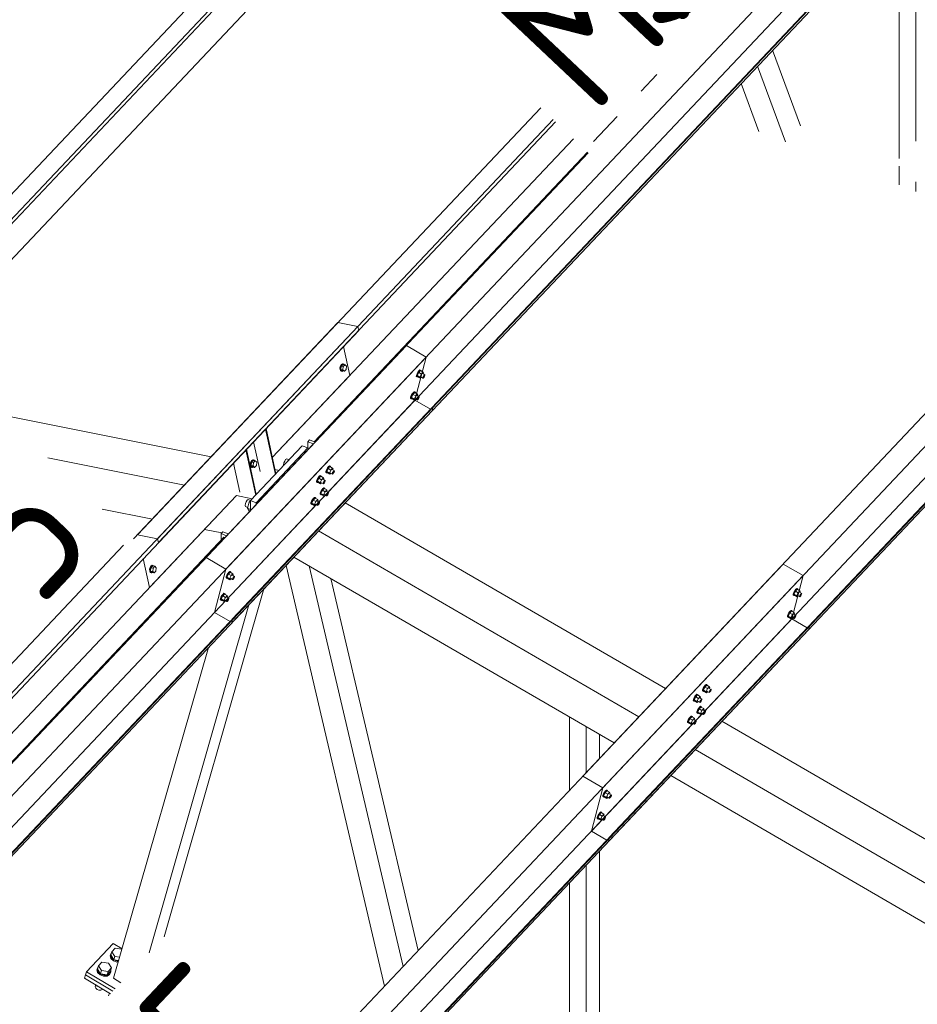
# Model space of a CAD drawing. Header units: millimetres. Extents: x -681 to 506, y -45 to 794.
# Tile 103 of 256: x -369 to -338, y 451 to 485. Entities that reach past the tile are written whole.
import ezdxf

# ---------------------------------------------------------------- set-up
doc = ezdxf.new("R2010")
doc.units = ezdxf.units.MM
doc.header["$LTSCALE"] = 0.6
doc.linetypes.add('XKITLINE00', pattern=[0])
doc.linetypes.add('XKITLINE02', pattern=[4, 2, -2])
for name, color, linetype, lineweight in [('Bolt', 7, 'Continuous', 0), ('Part', 2, 'Continuous', 0), ('PartMark', 3, 'Continuous', 0)]:
    doc.layers.add(name, color=color, linetype=linetype, lineweight=lineweight)
doc.styles.add('ISOCPEUR', font='ISOCPEUR.TTF')

msp = doc.modelspace()

# ---------------------------------------------------------------- linework, layer by layer
at = {"layer": 'Bolt', "color": 3, "linetype": 'XKITLINE00', "lineweight": 0}
for p, q in [((-358.083, 473.43), (-358.114, 473.379)), ((-358.091, 473.374), (-358.059, 473.426)), ((-358.045, 473.452), (-358.083, 473.43)), ((-358.024, 473.43), (-358.083, 473.367)), ((-358.059, 473.426), (-358.022, 473.448)), ((-358.045, 473.452), (-358.022, 473.448)), ((-358.024, 473.43), (-357.954, 473.416)), ((-358.022, 473.448), (-357.988, 473.434)), ((-358.014, 473.353), (-357.954, 473.416)), ((-357.988, 473.434), (-357.982, 473.422)), ((-357.954, 473.416), (-357.906, 473.366)), ((-358.114, 473.379), (-358.131, 473.312)), ((-358.131, 473.312), (-358.128, 473.248)), ((-358.128, 473.248), (-358.107, 473.203)), ((-358.107, 473.308), (-358.091, 473.374)), ((-358.105, 473.243), (-358.107, 473.308)), ((-358.107, 473.203), (-358.073, 473.19)), ((-358.084, 473.198), (-358.105, 473.243)), ((-358.083, 473.367), (-358.096, 473.253)), ((-358.096, 473.253), (-358.048, 473.203)), ((-358.096, 473.253), (-358.026, 473.239)), ((-358.05, 473.185), (-358.084, 473.198)), ((-358.083, 473.367), (-358.014, 473.353)), ((-358.073, 473.19), (-358.05, 473.185)), ((-358.027, 473.199), (-358.05, 473.185)), ((-358.048, 473.203), (-357.978, 473.189)), ((-358.026, 473.239), (-358.014, 473.353)), ((-357.978, 473.189), (-358.026, 473.239)), ((-357.918, 473.252), (-357.978, 473.189)), ((-357.906, 473.366), (-357.918, 473.252)), ((-355.494, 473.013), (-355.491, 473.049)), ((-355.47, 473.104), (-355.491, 473.049)), ((-355.436, 473.164), (-355.47, 473.104)), ((-355.468, 473.035), (-355.447, 473.09)), ((-355.412, 473.147), (-355.462, 473.041)), ((-355.447, 473.09), (-355.413, 473.15)), ((-355.398, 473.212), (-355.436, 473.164)), ((-355.413, 473.15), (-355.375, 473.199)), ((-355.349, 473.214), (-355.412, 473.147)), ((-355.319, 473.093), (-355.412, 473.147)), ((-355.367, 473.237), (-355.398, 473.212)), ((-355.375, 473.199), (-355.344, 473.223)), ((-355.369, 472.987), (-355.319, 473.093)), ((-355.35, 473.231), (-355.367, 473.237)), ((-355.35, 473.231), (-355.327, 473.217)), ((-355.349, 473.214), (-355.256, 473.16)), ((-355.344, 473.223), (-355.327, 473.217)), ((-355.327, 473.217), (-355.328, 473.202)), ((-355.256, 473.16), (-355.319, 473.093)), ((-355.27, 473.109), (-355.196, 473.066)), ((-355.243, 473.121), (-355.256, 473.16)), ((-355.253, 473.099), (-355.243, 473.121)), ((-355.239, 473.032), (-355.22, 473.057)), ((-355.22, 473.057), (-355.204, 473.069)), ((-355.197, 473.048), (-355.208, 473.02)), ((-355.204, 473.069), (-355.196, 473.066)), ((-355.196, 473.066), (-355.197, 473.048)), ((-355.494, 473.013), (-355.471, 473)), ((-355.471, 473), (-355.468, 473.035)), ((-355.454, 472.993), (-355.471, 473)), ((-355.369, 472.987), (-355.462, 473.041)), ((-355.462, 473.041), (-355.449, 473.003)), ((-355.445, 473), (-355.454, 472.993)), ((-355.449, 473.003), (-355.356, 472.949)), ((-355.369, 472.987), (-355.356, 472.949)), ((-355.356, 472.949), (-355.32, 472.987)), ((-355.342, 473), (-355.268, 472.957)), ((-355.268, 472.957), (-355.266, 472.975)), ((-355.259, 472.954), (-355.268, 472.957)), ((-355.266, 472.975), (-355.256, 473.002)), ((-355.243, 472.966), (-355.259, 472.954)), ((-355.256, 473.002), (-355.239, 473.032)), ((-355.225, 472.99), (-355.243, 472.966)), ((-355.208, 473.02), (-355.225, 472.99)), ((-355.634, 472.408), (-355.668, 472.348)), ((-355.609, 472.391), (-355.66, 472.286)), ((-355.644, 472.335), (-355.61, 472.395)), ((-355.596, 472.457), (-355.634, 472.408)), ((-355.61, 472.395), (-355.573, 472.443)), ((-355.546, 472.458), (-355.609, 472.391)), ((-355.516, 472.337), (-355.609, 472.391)), ((-355.565, 472.481), (-355.596, 472.457)), ((-355.573, 472.443), (-355.541, 472.468)), ((-355.548, 472.475), (-355.565, 472.481)), ((-355.548, 472.475), (-355.525, 472.462)), ((-355.546, 472.458), (-355.453, 472.404)), ((-355.541, 472.468), (-355.525, 472.462)), ((-355.525, 472.462), (-355.526, 472.446)), ((-355.453, 472.404), (-355.516, 472.337)), ((-355.44, 472.366), (-355.453, 472.404)), ((-355.691, 472.257), (-355.689, 472.293)), ((-355.691, 472.257), (-355.668, 472.244)), ((-355.668, 472.348), (-355.689, 472.293)), ((-355.668, 472.244), (-355.666, 472.279)), ((-355.651, 472.238), (-355.668, 472.244)), ((-355.666, 472.279), (-355.644, 472.335)), ((-355.567, 472.232), (-355.66, 472.286)), ((-355.66, 472.286), (-355.647, 472.247)), ((-355.642, 472.245), (-355.651, 472.238)), ((-355.647, 472.247), (-355.554, 472.194)), ((-355.567, 472.232), (-355.516, 472.337)), ((-355.567, 472.232), (-355.554, 472.194)), ((-355.554, 472.194), (-355.518, 472.232)), ((-355.539, 472.244), (-355.465, 472.201)), ((-355.468, 472.353), (-355.393, 472.31)), ((-355.465, 472.201), (-355.464, 472.219)), ((-355.457, 472.198), (-355.465, 472.201)), ((-355.464, 472.219), (-355.453, 472.247)), ((-355.441, 472.21), (-355.457, 472.198)), ((-355.453, 472.247), (-355.436, 472.277)), ((-355.451, 472.344), (-355.44, 472.366)), ((-355.422, 472.235), (-355.441, 472.21)), ((-355.436, 472.277), (-355.417, 472.301)), ((-355.405, 472.265), (-355.422, 472.235)), ((-355.417, 472.301), (-355.402, 472.313)), ((-355.395, 472.292), (-355.405, 472.265)), ((-355.402, 472.313), (-355.393, 472.31)), ((-355.393, 472.31), (-355.395, 472.292)), ((-361.213, 470.061), (-361.23, 469.994)), ((-361.23, 469.994), (-361.227, 469.93)), ((-361.182, 470.112), (-361.213, 470.061)), ((-361.207, 469.99), (-361.19, 470.056)), ((-361.204, 469.925), (-361.207, 469.99)), ((-361.183, 470.049), (-361.195, 469.935)), ((-361.19, 470.056), (-361.159, 470.108)), ((-361.123, 470.112), (-361.183, 470.049)), ((-361.183, 470.049), (-361.113, 470.035)), ((-361.144, 470.134), (-361.182, 470.112)), ((-361.159, 470.108), (-361.121, 470.13)), ((-361.144, 470.134), (-361.121, 470.13)), ((-361.125, 469.921), (-361.113, 470.035)), ((-361.123, 470.112), (-361.053, 470.098)), ((-361.121, 470.13), (-361.087, 470.116)), ((-361.113, 470.035), (-361.053, 470.098)), ((-361.087, 470.116), (-361.081, 470.104)), ((-361.053, 470.098), (-361.005, 470.048)), ((-361.005, 470.048), (-361.017, 469.934)), ((-360.064, 470.024), (-360.074, 469.963)), ((-360.039, 470.088), (-360.064, 470.024)), ((-360.005, 470.138), (-360.039, 470.088)), ((-359.97, 470.161), (-360.005, 470.138)), ((-359.97, 470.161), (-359.891, 470.13)), ((-359.942, 470.075), (-359.941, 470.078)), ((-359.941, 470.078), (-359.821, 470.205)), ((-359.941, 470.078), (-359.94, 470.077)), ((-359.821, 470.205), (-359.82, 470.204)), ((-361.227, 469.93), (-361.206, 469.885)), ((-361.206, 469.885), (-361.172, 469.872)), ((-361.183, 469.88), (-361.204, 469.925)), ((-361.195, 469.935), (-361.147, 469.885)), ((-361.195, 469.935), (-361.125, 469.921)), ((-361.149, 469.867), (-361.183, 469.88)), ((-361.172, 469.872), (-361.149, 469.867)), ((-361.126, 469.881), (-361.149, 469.867)), ((-361.147, 469.885), (-361.077, 469.871)), ((-361.077, 469.871), (-361.125, 469.921)), ((-361.017, 469.934), (-361.077, 469.871)), ((-360.074, 469.963), (-360.069, 469.94)), ((-358.621, 469.701), (-358.618, 469.736)), ((-358.621, 469.701), (-358.598, 469.687)), ((-358.597, 469.791), (-358.618, 469.736)), ((-358.598, 469.687), (-358.595, 469.723)), ((-358.581, 469.681), (-358.598, 469.687)), ((-358.563, 469.851), (-358.597, 469.791)), ((-358.595, 469.723), (-358.574, 469.778)), ((-358.539, 469.834), (-358.589, 469.729)), ((-358.496, 469.675), (-358.589, 469.729)), ((-358.589, 469.729), (-358.576, 469.691)), ((-358.572, 469.688), (-358.581, 469.681)), ((-358.576, 469.691), (-358.483, 469.637)), ((-358.574, 469.778), (-358.54, 469.838)), ((-358.525, 469.9), (-358.563, 469.851)), ((-358.54, 469.838), (-358.502, 469.887)), ((-358.476, 469.901), (-358.539, 469.834)), ((-358.446, 469.78), (-358.539, 469.834)), ((-358.494, 469.924), (-358.525, 469.9)), ((-358.502, 469.887), (-358.471, 469.911)), ((-358.496, 469.675), (-358.446, 469.78)), ((-358.496, 469.675), (-358.483, 469.637)), ((-358.477, 469.918), (-358.494, 469.924)), ((-358.483, 469.637), (-358.447, 469.675)), ((-358.477, 469.918), (-358.454, 469.905)), ((-358.476, 469.901), (-358.383, 469.847)), ((-358.471, 469.911), (-358.454, 469.905)), ((-358.469, 469.688), (-358.395, 469.644)), ((-358.454, 469.905), (-358.455, 469.889)), ((-358.383, 469.847), (-358.446, 469.78)), ((-358.397, 469.796), (-358.323, 469.753)), ((-358.395, 469.644), (-358.393, 469.662)), ((-358.393, 469.662), (-358.383, 469.69)), ((-358.371, 469.653), (-358.386, 469.641)), ((-358.37, 469.809), (-358.383, 469.847)), ((-358.383, 469.69), (-358.366, 469.72)), ((-358.38, 469.787), (-358.37, 469.809)), ((-358.352, 469.678), (-358.371, 469.653)), ((-358.366, 469.72), (-358.347, 469.744)), ((-358.335, 469.708), (-358.352, 469.678)), ((-358.347, 469.744), (-358.331, 469.756)), ((-358.324, 469.735), (-358.335, 469.708)), ((-358.331, 469.756), (-358.323, 469.753)), ((-358.323, 469.753), (-358.324, 469.735)), ((-358.938, 469.365), (-358.935, 469.4)), ((-358.938, 469.365), (-358.915, 469.351)), ((-358.914, 469.455), (-358.935, 469.4)), ((-358.915, 469.351), (-358.912, 469.387)), ((-358.898, 469.345), (-358.915, 469.351)), ((-358.88, 469.515), (-358.914, 469.455)), ((-358.912, 469.387), (-358.891, 469.442)), ((-358.856, 469.498), (-358.906, 469.393)), ((-358.813, 469.339), (-358.906, 469.393)), ((-358.906, 469.393), (-358.893, 469.355)), ((-358.889, 469.352), (-358.898, 469.345)), ((-358.893, 469.355), (-358.8, 469.301)), ((-358.891, 469.442), (-358.857, 469.502)), ((-358.843, 469.564), (-358.88, 469.515)), ((-358.857, 469.502), (-358.819, 469.551)), ((-358.793, 469.565), (-358.856, 469.498)), ((-358.763, 469.444), (-358.856, 469.498)), ((-358.811, 469.589), (-358.843, 469.564)), ((-358.819, 469.551), (-358.788, 469.575)), ((-358.813, 469.339), (-358.763, 469.444)), ((-358.813, 469.339), (-358.8, 469.301)), ((-358.794, 469.582), (-358.811, 469.589)), ((-358.8, 469.301), (-358.764, 469.339)), ((-358.794, 469.582), (-358.771, 469.569)), ((-358.793, 469.565), (-358.7, 469.511)), ((-358.788, 469.575), (-358.771, 469.569)), ((-358.786, 469.352), (-358.712, 469.309)), ((-358.771, 469.569), (-358.772, 469.554)), ((-358.7, 469.511), (-358.763, 469.444)), ((-358.714, 469.46), (-358.64, 469.417)), ((-358.712, 469.309), (-358.71, 469.326)), ((-358.703, 469.305), (-358.712, 469.309)), ((-358.71, 469.326), (-358.7, 469.354)), ((-358.688, 469.318), (-358.703, 469.305)), ((-358.687, 469.473), (-358.7, 469.511)), ((-358.7, 469.354), (-358.683, 469.384)), ((-358.697, 469.451), (-358.687, 469.473)), ((-358.669, 469.342), (-358.688, 469.318)), ((-358.683, 469.384), (-358.664, 469.408)), ((-358.652, 469.372), (-358.669, 469.342)), ((-358.664, 469.408), (-358.648, 469.421)), ((-358.641, 469.4), (-358.652, 469.372)), ((-358.648, 469.421), (-358.64, 469.417)), ((-358.64, 469.417), (-358.641, 469.4)), ((-358.386, 469.641), (-358.395, 469.644)), ((-358.818, 468.945), (-358.816, 468.981)), ((-358.795, 469.036), (-358.816, 468.981)), ((-358.761, 469.096), (-358.795, 469.036)), ((-358.795, 468.932), (-358.793, 468.967)), ((-358.793, 468.967), (-358.771, 469.022)), ((-358.736, 469.079), (-358.787, 468.973)), ((-358.694, 468.919), (-358.787, 468.973)), ((-358.787, 468.973), (-358.774, 468.935)), ((-358.771, 469.022), (-358.737, 469.082)), ((-358.723, 469.144), (-358.761, 469.096)), ((-358.737, 469.082), (-358.7, 469.131)), ((-358.673, 469.146), (-358.736, 469.079)), ((-358.643, 469.025), (-358.736, 469.079)), ((-358.692, 469.169), (-358.723, 469.144)), ((-358.7, 469.131), (-358.668, 469.155)), ((-358.694, 468.919), (-358.643, 469.025)), ((-358.675, 469.163), (-358.692, 469.169)), ((-358.675, 469.163), (-358.652, 469.149)), ((-358.673, 469.146), (-358.58, 469.092)), ((-358.668, 469.155), (-358.652, 469.149)), ((-358.652, 469.149), (-358.653, 469.134)), ((-358.58, 469.092), (-358.643, 469.025)), ((-358.595, 469.041), (-358.52, 468.998)), ((-358.567, 469.053), (-358.58, 469.092)), ((-358.578, 469.031), (-358.567, 469.053)), ((-358.563, 468.964), (-358.544, 468.989)), ((-358.544, 468.989), (-358.529, 469.001)), ((-358.522, 468.98), (-358.532, 468.952)), ((-358.529, 469.001), (-358.52, 468.998)), ((-358.52, 468.998), (-358.522, 468.98)), ((-361.365, 468.684), (-361.39, 468.619)), ((-361.33, 468.734), (-361.365, 468.684)), ((-361.296, 468.757), (-361.33, 468.734)), ((-361.267, 468.673), (-361.327, 468.457)), ((-361.296, 468.757), (-361.217, 468.726)), ((-361.147, 468.8), (-361.267, 468.673)), ((-361.267, 468.673), (-361.219, 468.655)), ((-361.147, 468.8), (-361.146, 468.8)), ((-359.135, 468.609), (-359.133, 468.645)), ((-359.112, 468.7), (-359.133, 468.645)), ((-359.078, 468.76), (-359.112, 468.7)), ((-359.112, 468.596), (-359.11, 468.631)), ((-359.11, 468.631), (-359.089, 468.686)), ((-359.053, 468.743), (-359.104, 468.638)), ((-359.011, 468.584), (-359.104, 468.638)), ((-359.104, 468.638), (-359.091, 468.599)), ((-359.089, 468.686), (-359.055, 468.746)), ((-359.04, 468.809), (-359.078, 468.76)), ((-359.055, 468.746), (-359.017, 468.795)), ((-358.99, 468.81), (-359.053, 468.743)), ((-358.96, 468.689), (-359.053, 468.743)), ((-359.009, 468.833), (-359.04, 468.809)), ((-359.017, 468.795), (-358.985, 468.82)), ((-359.011, 468.584), (-358.96, 468.689)), ((-358.992, 468.827), (-359.009, 468.833)), ((-358.992, 468.827), (-358.969, 468.813)), ((-358.99, 468.81), (-358.897, 468.756)), ((-358.985, 468.82), (-358.969, 468.813)), ((-358.969, 468.813), (-358.97, 468.798)), ((-358.897, 468.756), (-358.96, 468.689)), ((-358.912, 468.705), (-358.837, 468.662)), ((-358.884, 468.718), (-358.897, 468.756)), ((-358.897, 468.598), (-358.88, 468.628)), ((-358.895, 468.695), (-358.884, 468.718)), ((-358.88, 468.628), (-358.861, 468.653)), ((-358.861, 468.653), (-358.846, 468.665)), ((-358.839, 468.644), (-358.849, 468.616)), ((-358.846, 468.665), (-358.837, 468.662)), ((-358.837, 468.662), (-358.839, 468.644)), ((-358.818, 468.945), (-358.795, 468.932)), ((-358.779, 468.925), (-358.795, 468.932)), ((-358.769, 468.932), (-358.779, 468.925)), ((-358.774, 468.935), (-358.681, 468.881)), ((-358.694, 468.919), (-358.681, 468.881)), ((-358.681, 468.881), (-358.645, 468.919)), ((-358.666, 468.932), (-358.592, 468.889)), ((-358.592, 468.889), (-358.591, 468.907)), ((-358.584, 468.886), (-358.592, 468.889)), ((-358.591, 468.907), (-358.58, 468.934)), ((-358.568, 468.898), (-358.584, 468.886)), ((-358.58, 468.934), (-358.563, 468.964)), ((-358.549, 468.922), (-358.568, 468.898)), ((-358.532, 468.952), (-358.549, 468.922)), ((-361.39, 468.619), (-361.399, 468.558)), ((-361.399, 468.558), (-361.39, 468.517)), ((-361.39, 468.517), (-361.365, 468.507)), ((-361.365, 468.507), (-361.364, 468.507)), ((-361.365, 468.507), (-361.318, 468.488)), ((-361.327, 468.457), (-361.267, 468.367)), ((-361.327, 468.457), (-361.219, 468.415)), ((-361.267, 468.367), (-361.242, 468.357)), ((-359.135, 468.609), (-359.112, 468.596)), ((-359.096, 468.589), (-359.112, 468.596)), ((-359.086, 468.597), (-359.096, 468.589)), ((-359.091, 468.599), (-358.998, 468.545)), ((-359.011, 468.584), (-358.998, 468.545)), ((-358.998, 468.545), (-358.962, 468.584)), ((-358.983, 468.596), (-358.909, 468.553)), ((-358.909, 468.553), (-358.908, 468.571)), ((-358.901, 468.55), (-358.909, 468.553)), ((-358.908, 468.571), (-358.897, 468.598)), ((-358.885, 468.562), (-358.901, 468.55)), ((-358.866, 468.586), (-358.885, 468.562)), ((-358.849, 468.616), (-358.866, 468.586)), ((-364.685, 466.418), (-364.702, 466.352)), ((-364.702, 466.352), (-364.699, 466.287)), ((-364.699, 466.287), (-364.678, 466.242)), ((-364.654, 466.47), (-364.685, 466.418)), ((-364.679, 466.347), (-364.662, 466.414)), ((-364.676, 466.282), (-364.679, 466.347)), ((-364.655, 466.238), (-364.676, 466.282)), ((-364.655, 466.406), (-364.667, 466.292)), ((-364.667, 466.292), (-364.619, 466.242)), ((-364.667, 466.292), (-364.597, 466.278)), ((-364.662, 466.414), (-364.631, 466.465)), ((-364.595, 466.469), (-364.655, 466.406)), ((-364.655, 466.406), (-364.585, 466.392)), ((-364.616, 466.492), (-364.654, 466.47)), ((-364.631, 466.465), (-364.593, 466.487)), ((-364.616, 466.492), (-364.593, 466.487)), ((-364.597, 466.278), (-364.585, 466.392)), ((-364.549, 466.228), (-364.597, 466.278)), ((-364.595, 466.469), (-364.525, 466.455)), ((-364.593, 466.487), (-364.559, 466.474)), ((-364.585, 466.392), (-364.525, 466.455)), ((-364.559, 466.474), (-364.553, 466.461)), ((-364.489, 466.292), (-364.549, 466.228)), ((-364.525, 466.455), (-364.477, 466.405)), ((-364.477, 466.405), (-364.489, 466.292)), ((-361.97, 466.252), (-362.007, 466.203)), ((-361.92, 466.253), (-361.983, 466.186)), ((-361.938, 466.276), (-361.97, 466.252)), ((-361.946, 466.238), (-361.915, 466.263)), ((-361.921, 466.27), (-361.938, 466.276)), ((-361.921, 466.27), (-361.898, 466.256)), ((-361.92, 466.253), (-361.827, 466.199)), ((-361.915, 466.263), (-361.898, 466.256)), ((-361.898, 466.256), (-361.899, 466.241)), ((-364.678, 466.242), (-364.644, 466.229)), ((-364.621, 466.225), (-364.655, 466.238)), ((-364.644, 466.229), (-364.621, 466.225)), ((-364.598, 466.238), (-364.621, 466.225)), ((-364.619, 466.242), (-364.549, 466.228)), ((-362.065, 466.052), (-362.062, 466.088)), ((-362.065, 466.052), (-362.042, 466.039)), ((-362.041, 466.143), (-362.062, 466.088)), ((-362.042, 466.039), (-362.039, 466.074)), ((-362.025, 466.032), (-362.042, 466.039)), ((-362.007, 466.203), (-362.041, 466.143)), ((-362.039, 466.074), (-362.018, 466.129)), ((-361.983, 466.186), (-362.033, 466.081)), ((-361.94, 466.027), (-362.033, 466.081)), ((-362.033, 466.081), (-362.02, 466.042)), ((-362.016, 466.04), (-362.025, 466.032)), ((-362.02, 466.042), (-361.927, 465.988)), ((-362.018, 466.129), (-361.984, 466.189)), ((-361.984, 466.189), (-361.946, 466.238)), ((-361.89, 466.132), (-361.983, 466.186)), ((-361.94, 466.027), (-361.89, 466.132)), ((-361.94, 466.027), (-361.927, 465.988)), ((-361.927, 465.988), (-361.891, 466.027)), ((-361.913, 466.039), (-361.839, 465.996)), ((-361.827, 466.199), (-361.89, 466.132)), ((-361.841, 466.148), (-361.767, 466.105)), ((-361.839, 465.996), (-361.837, 466.014)), ((-361.83, 465.993), (-361.839, 465.996)), ((-361.837, 466.014), (-361.827, 466.041)), ((-361.815, 466.005), (-361.83, 465.993)), ((-361.814, 466.161), (-361.827, 466.199)), ((-361.827, 466.041), (-361.81, 466.071)), ((-361.825, 466.138), (-361.814, 466.161)), ((-361.796, 466.03), (-361.815, 466.005)), ((-361.81, 466.071), (-361.791, 466.096)), ((-361.779, 466.06), (-361.796, 466.03)), ((-361.791, 466.096), (-361.775, 466.108)), ((-361.768, 466.087), (-361.779, 466.06)), ((-361.775, 466.108), (-361.767, 466.105)), ((-361.767, 466.105), (-361.768, 466.087)), ((-342.428, 465.612), (-342.462, 465.552)), ((-342.404, 465.595), (-342.454, 465.49)), ((-342.439, 465.539), (-342.405, 465.599)), ((-342.39, 465.661), (-342.428, 465.612)), ((-342.405, 465.599), (-342.367, 465.648)), ((-342.34, 465.662), (-342.404, 465.595)), ((-342.311, 465.541), (-342.404, 465.595)), ((-342.359, 465.686), (-342.39, 465.661)), ((-342.367, 465.648), (-342.336, 465.672)), ((-342.342, 465.679), (-342.359, 465.686)), ((-342.342, 465.679), (-342.319, 465.666)), ((-342.34, 465.662), (-342.248, 465.608)), ((-342.336, 465.672), (-342.319, 465.666)), ((-342.319, 465.666), (-342.32, 465.65)), ((-342.248, 465.608), (-342.311, 465.541)), ((-342.235, 465.57), (-342.248, 465.608)), ((-342.245, 465.548), (-342.235, 465.57)), ((-362.262, 465.297), (-362.26, 465.332)), ((-362.262, 465.297), (-362.239, 465.283)), ((-362.239, 465.387), (-362.26, 465.332)), ((-362.205, 465.447), (-362.239, 465.387)), ((-362.239, 465.283), (-362.237, 465.319)), ((-362.223, 465.277), (-362.239, 465.283)), ((-362.237, 465.319), (-362.216, 465.374)), ((-362.18, 465.43), (-362.231, 465.325)), ((-362.138, 465.271), (-362.231, 465.325)), ((-362.231, 465.325), (-362.218, 465.287)), ((-362.213, 465.284), (-362.223, 465.277)), ((-362.218, 465.287), (-362.125, 465.233)), ((-362.216, 465.374), (-362.182, 465.434)), ((-362.167, 465.496), (-362.205, 465.447)), ((-362.182, 465.434), (-362.144, 465.483)), ((-362.117, 465.497), (-362.18, 465.43)), ((-362.087, 465.376), (-362.18, 465.43)), ((-362.136, 465.521), (-362.167, 465.496)), ((-362.144, 465.483), (-362.112, 465.507)), ((-362.138, 465.271), (-362.087, 465.376)), ((-362.138, 465.271), (-362.125, 465.233)), ((-362.119, 465.514), (-362.136, 465.521)), ((-362.125, 465.233), (-362.089, 465.271)), ((-362.119, 465.514), (-362.096, 465.501)), ((-362.117, 465.497), (-362.024, 465.443)), ((-362.112, 465.507), (-362.096, 465.501)), ((-362.11, 465.284), (-362.036, 465.241)), ((-362.096, 465.501), (-362.097, 465.486)), ((-362.024, 465.443), (-362.087, 465.376)), ((-362.039, 465.393), (-361.964, 465.349)), ((-362.036, 465.241), (-362.035, 465.258)), ((-362.028, 465.237), (-362.036, 465.241)), ((-362.035, 465.258), (-362.024, 465.286)), ((-362.012, 465.25), (-362.028, 465.237)), ((-362.011, 465.405), (-362.024, 465.443)), ((-362.024, 465.286), (-362.007, 465.316)), ((-362.022, 465.383), (-362.011, 465.405)), ((-361.993, 465.274), (-362.012, 465.25)), ((-362.007, 465.316), (-361.988, 465.34)), ((-361.976, 465.304), (-361.993, 465.274)), ((-361.988, 465.34), (-361.973, 465.353)), ((-361.966, 465.332), (-361.976, 465.304)), ((-361.973, 465.353), (-361.964, 465.349)), ((-361.964, 465.349), (-361.966, 465.332)), ((-342.486, 465.462), (-342.483, 465.497)), ((-342.486, 465.462), (-342.463, 465.448)), ((-342.462, 465.552), (-342.483, 465.497)), ((-342.463, 465.448), (-342.46, 465.484)), ((-342.446, 465.442), (-342.463, 465.448)), ((-342.46, 465.484), (-342.439, 465.539)), ((-342.361, 465.436), (-342.454, 465.49)), ((-342.454, 465.49), (-342.441, 465.452)), ((-342.437, 465.449), (-342.446, 465.442)), ((-342.441, 465.452), (-342.348, 465.398)), ((-342.361, 465.436), (-342.311, 465.541)), ((-342.361, 465.436), (-342.348, 465.398)), ((-342.348, 465.398), (-342.312, 465.436)), ((-342.334, 465.449), (-342.259, 465.406)), ((-342.262, 465.557), (-342.188, 465.514)), ((-342.259, 465.406), (-342.258, 465.423)), ((-342.251, 465.402), (-342.259, 465.406)), ((-342.258, 465.423), (-342.248, 465.451)), ((-342.235, 465.415), (-342.251, 465.402)), ((-342.248, 465.451), (-342.231, 465.481)), ((-342.217, 465.439), (-342.235, 465.415)), ((-342.231, 465.481), (-342.212, 465.505)), ((-342.2, 465.469), (-342.217, 465.439)), ((-342.212, 465.505), (-342.196, 465.517)), ((-342.189, 465.497), (-342.2, 465.469)), ((-342.196, 465.517), (-342.188, 465.514)), ((-342.188, 465.514), (-342.189, 465.497)), ((-342.588, 464.906), (-342.626, 464.857)), ((-342.602, 464.843), (-342.565, 464.892)), ((-342.538, 464.907), (-342.601, 464.84)), ((-342.556, 464.93), (-342.588, 464.906)), ((-342.565, 464.892), (-342.533, 464.917)), ((-342.54, 464.924), (-342.556, 464.93)), ((-342.54, 464.924), (-342.517, 464.91)), ((-342.538, 464.907), (-342.445, 464.853)), ((-342.533, 464.917), (-342.517, 464.91)), ((-342.517, 464.91), (-342.518, 464.895)), ((-342.683, 464.706), (-342.681, 464.742)), ((-342.683, 464.706), (-342.66, 464.693)), ((-342.66, 464.797), (-342.681, 464.742)), ((-342.626, 464.857), (-342.66, 464.797)), ((-342.66, 464.693), (-342.657, 464.728)), ((-342.643, 464.686), (-342.66, 464.693)), ((-342.657, 464.728), (-342.636, 464.783)), ((-342.601, 464.84), (-342.652, 464.734)), ((-342.559, 464.681), (-342.652, 464.734)), ((-342.652, 464.734), (-342.639, 464.696)), ((-342.634, 464.694), (-342.643, 464.686)), ((-342.639, 464.696), (-342.546, 464.642)), ((-342.636, 464.783), (-342.602, 464.843)), ((-342.508, 464.786), (-342.601, 464.84)), ((-342.559, 464.681), (-342.508, 464.786)), ((-342.559, 464.681), (-342.546, 464.642)), ((-342.546, 464.642), (-342.51, 464.681)), ((-342.531, 464.693), (-342.457, 464.65)), ((-342.445, 464.853), (-342.508, 464.786)), ((-342.46, 464.802), (-342.385, 464.759)), ((-342.457, 464.65), (-342.456, 464.668)), ((-342.449, 464.647), (-342.457, 464.65)), ((-342.456, 464.668), (-342.445, 464.695)), ((-342.433, 464.659), (-342.449, 464.647)), ((-342.432, 464.814), (-342.445, 464.853)), ((-342.445, 464.695), (-342.428, 464.725)), ((-342.443, 464.792), (-342.432, 464.814)), ((-342.414, 464.683), (-342.433, 464.659)), ((-342.428, 464.725), (-342.409, 464.75)), ((-342.397, 464.713), (-342.414, 464.683)), ((-342.409, 464.75), (-342.394, 464.762)), ((-342.386, 464.741), (-342.397, 464.713)), ((-342.394, 464.762), (-342.385, 464.759)), ((-342.385, 464.759), (-342.386, 464.741)), ((-345.613, 462.149), (-345.61, 462.185)), ((-345.589, 462.24), (-345.61, 462.185)), ((-345.59, 462.136), (-345.587, 462.171)), ((-345.555, 462.3), (-345.589, 462.24)), ((-345.587, 462.171), (-345.566, 462.226)), ((-345.531, 462.283), (-345.581, 462.178)), ((-345.488, 462.124), (-345.581, 462.178)), ((-345.581, 462.178), (-345.568, 462.139)), ((-345.566, 462.226), (-345.532, 462.286)), ((-345.517, 462.349), (-345.555, 462.3)), ((-345.532, 462.286), (-345.494, 462.335)), ((-345.468, 462.35), (-345.531, 462.283)), ((-345.438, 462.229), (-345.531, 462.283)), ((-345.486, 462.373), (-345.517, 462.349)), ((-345.494, 462.335), (-345.463, 462.36)), ((-345.488, 462.124), (-345.438, 462.229)), ((-345.469, 462.367), (-345.486, 462.373)), ((-345.469, 462.367), (-345.446, 462.353)), ((-345.468, 462.35), (-345.375, 462.296)), ((-345.463, 462.36), (-345.446, 462.353)), ((-345.446, 462.353), (-345.447, 462.338)), ((-345.375, 462.296), (-345.438, 462.229)), ((-345.389, 462.245), (-345.315, 462.202)), ((-345.362, 462.258), (-345.375, 462.296)), ((-345.375, 462.138), (-345.358, 462.168)), ((-345.372, 462.235), (-345.362, 462.258)), ((-345.358, 462.168), (-345.339, 462.193)), ((-345.339, 462.193), (-345.323, 462.205)), ((-345.316, 462.184), (-345.327, 462.157)), ((-345.323, 462.205), (-345.315, 462.202)), ((-345.315, 462.202), (-345.316, 462.184)), ((-345.93, 461.813), (-345.927, 461.849)), ((-345.906, 461.904), (-345.927, 461.849)), ((-345.907, 461.8), (-345.904, 461.835)), ((-345.872, 461.964), (-345.906, 461.904)), ((-345.904, 461.835), (-345.883, 461.891)), ((-345.848, 461.947), (-345.898, 461.842)), ((-345.805, 461.788), (-345.898, 461.842)), ((-345.898, 461.842), (-345.885, 461.803)), ((-345.883, 461.891), (-345.849, 461.951)), ((-345.834, 462.013), (-345.872, 461.964)), ((-345.849, 461.951), (-345.811, 461.999)), ((-345.785, 462.014), (-345.848, 461.947)), ((-345.755, 461.893), (-345.848, 461.947)), ((-345.803, 462.037), (-345.834, 462.013)), ((-345.811, 461.999), (-345.78, 462.024)), ((-345.805, 461.788), (-345.755, 461.893)), ((-345.786, 462.031), (-345.803, 462.037)), ((-345.786, 462.031), (-345.763, 462.018)), ((-345.785, 462.014), (-345.692, 461.96)), ((-345.78, 462.024), (-345.763, 462.018)), ((-345.763, 462.018), (-345.764, 462.002)), ((-345.692, 461.96), (-345.755, 461.893)), ((-345.706, 461.909), (-345.632, 461.866)), ((-345.679, 461.922), (-345.692, 461.96)), ((-345.692, 461.803), (-345.675, 461.833)), ((-345.689, 461.899), (-345.679, 461.922)), ((-345.675, 461.833), (-345.656, 461.857)), ((-345.656, 461.857), (-345.64, 461.869)), ((-345.633, 461.848), (-345.644, 461.821)), ((-345.64, 461.869), (-345.632, 461.866)), ((-345.632, 461.866), (-345.633, 461.848)), ((-345.613, 462.149), (-345.59, 462.136)), ((-345.573, 462.129), (-345.59, 462.136)), ((-345.564, 462.137), (-345.573, 462.129)), ((-345.568, 462.139), (-345.475, 462.085)), ((-345.488, 462.124), (-345.475, 462.085)), ((-345.475, 462.085), (-345.439, 462.124)), ((-345.461, 462.136), (-345.387, 462.093)), ((-345.387, 462.093), (-345.385, 462.111)), ((-345.378, 462.09), (-345.387, 462.093)), ((-345.385, 462.111), (-345.375, 462.138)), ((-345.362, 462.102), (-345.378, 462.09)), ((-345.344, 462.127), (-345.362, 462.102)), ((-345.327, 462.157), (-345.344, 462.127)), ((-345.93, 461.813), (-345.907, 461.8)), ((-345.89, 461.794), (-345.907, 461.8)), ((-345.881, 461.801), (-345.89, 461.794)), ((-345.885, 461.803), (-345.792, 461.75)), ((-345.787, 461.484), (-345.808, 461.429)), ((-345.805, 461.788), (-345.792, 461.75)), ((-345.792, 461.75), (-345.756, 461.788)), ((-345.753, 461.544), (-345.787, 461.484)), ((-345.728, 461.527), (-345.779, 461.422)), ((-345.778, 461.8), (-345.704, 461.757)), ((-345.763, 461.471), (-345.729, 461.531)), ((-345.715, 461.593), (-345.753, 461.544)), ((-345.729, 461.531), (-345.692, 461.58)), ((-345.665, 461.594), (-345.728, 461.527)), ((-345.635, 461.473), (-345.728, 461.527)), ((-345.683, 461.618), (-345.715, 461.593)), ((-345.704, 461.757), (-345.702, 461.775)), ((-345.695, 461.754), (-345.704, 461.757)), ((-345.702, 461.775), (-345.692, 461.803)), ((-345.68, 461.766), (-345.695, 461.754)), ((-345.692, 461.58), (-345.66, 461.604)), ((-345.667, 461.611), (-345.683, 461.618)), ((-345.661, 461.791), (-345.68, 461.766)), ((-345.667, 461.611), (-345.644, 461.598)), ((-345.665, 461.594), (-345.572, 461.54)), ((-345.644, 461.821), (-345.661, 461.791)), ((-345.66, 461.604), (-345.644, 461.598)), ((-345.644, 461.598), (-345.645, 461.583)), ((-345.572, 461.54), (-345.635, 461.473)), ((-345.587, 461.489), (-345.512, 461.446)), ((-345.559, 461.502), (-345.572, 461.54)), ((-345.57, 461.48), (-345.559, 461.502)), ((-346.104, 461.149), (-346.125, 461.093)), ((-346.07, 461.209), (-346.104, 461.149)), ((-346.045, 461.191), (-346.096, 461.086)), ((-346.08, 461.135), (-346.046, 461.195)), ((-346.032, 461.257), (-346.07, 461.209)), ((-346.046, 461.195), (-346.009, 461.244)), ((-345.982, 461.258), (-346.045, 461.191)), ((-345.952, 461.138), (-346.045, 461.191)), ((-346.001, 461.282), (-346.032, 461.257)), ((-346.009, 461.244), (-345.977, 461.268)), ((-345.984, 461.275), (-346.001, 461.282)), ((-345.984, 461.275), (-345.961, 461.262)), ((-345.982, 461.258), (-345.889, 461.205)), ((-345.977, 461.268), (-345.961, 461.262)), ((-345.961, 461.262), (-345.962, 461.247)), ((-345.889, 461.205), (-345.952, 461.138)), ((-345.904, 461.154), (-345.829, 461.111)), ((-345.876, 461.166), (-345.889, 461.205)), ((-345.887, 461.144), (-345.876, 461.166)), ((-345.81, 461.394), (-345.808, 461.429)), ((-345.81, 461.394), (-345.787, 461.38)), ((-345.787, 461.38), (-345.785, 461.416)), ((-345.77, 461.374), (-345.787, 461.38)), ((-345.785, 461.416), (-345.763, 461.471)), ((-345.686, 461.368), (-345.779, 461.422)), ((-345.779, 461.422), (-345.766, 461.384)), ((-345.761, 461.381), (-345.77, 461.374)), ((-345.766, 461.384), (-345.673, 461.33)), ((-345.686, 461.368), (-345.635, 461.473)), ((-345.686, 461.368), (-345.673, 461.33)), ((-345.673, 461.33), (-345.637, 461.368)), ((-345.658, 461.381), (-345.584, 461.338)), ((-345.584, 461.338), (-345.583, 461.355)), ((-345.576, 461.334), (-345.584, 461.338)), ((-345.583, 461.355), (-345.572, 461.383)), ((-345.56, 461.347), (-345.576, 461.334)), ((-345.572, 461.383), (-345.555, 461.413)), ((-345.541, 461.371), (-345.56, 461.347)), ((-345.555, 461.413), (-345.536, 461.437)), ((-345.524, 461.401), (-345.541, 461.371)), ((-345.536, 461.437), (-345.521, 461.45)), ((-345.514, 461.429), (-345.524, 461.401)), ((-345.521, 461.45), (-345.512, 461.446)), ((-345.512, 461.446), (-345.514, 461.429)), ((-346.127, 461.058), (-346.125, 461.093)), ((-346.127, 461.058), (-346.104, 461.044)), ((-346.104, 461.044), (-346.102, 461.08)), ((-346.088, 461.038), (-346.104, 461.044)), ((-346.102, 461.08), (-346.08, 461.135)), ((-346.003, 461.032), (-346.096, 461.086)), ((-346.096, 461.086), (-346.083, 461.048)), ((-346.078, 461.045), (-346.088, 461.038)), ((-346.083, 461.048), (-345.99, 460.994)), ((-346.003, 461.032), (-345.952, 461.138)), ((-346.003, 461.032), (-345.99, 460.994)), ((-345.99, 460.994), (-345.954, 461.032)), ((-345.975, 461.045), (-345.901, 461.002)), ((-345.901, 461.002), (-345.9, 461.019)), ((-345.893, 460.999), (-345.901, 461.002)), ((-345.9, 461.019), (-345.889, 461.047)), ((-345.877, 461.011), (-345.893, 460.999)), ((-345.889, 461.047), (-345.872, 461.077)), ((-345.858, 461.035), (-345.877, 461.011)), ((-345.872, 461.077), (-345.853, 461.101)), ((-345.841, 461.065), (-345.858, 461.035)), ((-345.853, 461.101), (-345.838, 461.114)), ((-345.831, 461.093), (-345.841, 461.065)), ((-345.838, 461.114), (-345.829, 461.111)), ((-345.829, 461.111), (-345.831, 461.093)), ((-349.057, 458.501), (-349.054, 458.537)), ((-349.057, 458.501), (-349.034, 458.488)), ((-349.033, 458.592), (-349.054, 458.537)), ((-349.034, 458.488), (-349.031, 458.523)), ((-349.017, 458.481), (-349.034, 458.488)), ((-348.999, 458.652), (-349.033, 458.592)), ((-349.031, 458.523), (-349.01, 458.578)), ((-348.975, 458.635), (-349.025, 458.529)), ((-348.932, 458.475), (-349.025, 458.529)), ((-349.025, 458.529), (-349.012, 458.491)), ((-349.008, 458.488), (-349.017, 458.481)), ((-349.012, 458.491), (-348.919, 458.437)), ((-349.01, 458.578), (-348.976, 458.638)), ((-348.961, 458.7), (-348.999, 458.652)), ((-348.976, 458.638), (-348.938, 458.687)), ((-348.912, 458.702), (-348.975, 458.635)), ((-348.882, 458.581), (-348.975, 458.635)), ((-348.93, 458.725), (-348.961, 458.7)), ((-348.938, 458.687), (-348.907, 458.711)), ((-348.932, 458.475), (-348.882, 458.581)), ((-348.932, 458.475), (-348.919, 458.437)), ((-348.913, 458.719), (-348.93, 458.725)), ((-348.919, 458.437), (-348.883, 458.475)), ((-348.913, 458.719), (-348.89, 458.705)), ((-348.912, 458.702), (-348.819, 458.648)), ((-348.907, 458.711), (-348.89, 458.705)), ((-348.905, 458.488), (-348.831, 458.445)), ((-348.89, 458.705), (-348.891, 458.69)), ((-348.819, 458.648), (-348.882, 458.581)), ((-348.833, 458.597), (-348.759, 458.554)), ((-348.831, 458.445), (-348.829, 458.463)), ((-348.822, 458.442), (-348.831, 458.445)), ((-348.829, 458.463), (-348.819, 458.49)), ((-348.807, 458.454), (-348.822, 458.442)), ((-348.806, 458.609), (-348.819, 458.648)), ((-348.819, 458.49), (-348.802, 458.52)), ((-348.816, 458.587), (-348.806, 458.609)), ((-348.788, 458.478), (-348.807, 458.454)), ((-348.802, 458.52), (-348.783, 458.545)), ((-348.771, 458.508), (-348.788, 458.478)), ((-348.783, 458.545), (-348.767, 458.557)), ((-348.76, 458.536), (-348.771, 458.508)), ((-348.767, 458.557), (-348.759, 458.554)), ((-348.759, 458.554), (-348.76, 458.536)), ((-349.254, 457.745), (-349.252, 457.781)), ((-349.254, 457.745), (-349.231, 457.732)), ((-349.231, 457.836), (-349.252, 457.781)), ((-349.197, 457.896), (-349.231, 457.836)), ((-349.231, 457.732), (-349.229, 457.768)), ((-349.229, 457.768), (-349.208, 457.823)), ((-349.172, 457.879), (-349.223, 457.774)), ((-349.13, 457.72), (-349.223, 457.774)), ((-349.223, 457.774), (-349.21, 457.736)), ((-349.208, 457.823), (-349.174, 457.883)), ((-349.159, 457.945), (-349.197, 457.896)), ((-349.174, 457.883), (-349.136, 457.931)), ((-349.109, 457.946), (-349.172, 457.879)), ((-349.079, 457.825), (-349.172, 457.879)), ((-349.128, 457.969), (-349.159, 457.945)), ((-349.136, 457.931), (-349.104, 457.956)), ((-349.13, 457.72), (-349.079, 457.825)), ((-349.111, 457.963), (-349.128, 457.969)), ((-349.111, 457.963), (-349.088, 457.95)), ((-349.109, 457.946), (-349.016, 457.892)), ((-349.104, 457.956), (-349.088, 457.95)), ((-349.088, 457.95), (-349.089, 457.934)), ((-349.016, 457.892), (-349.079, 457.825)), ((-349.031, 457.841), (-348.956, 457.798)), ((-349.003, 457.854), (-349.016, 457.892)), ((-349.016, 457.735), (-348.999, 457.765)), ((-349.014, 457.832), (-349.003, 457.854)), ((-348.999, 457.765), (-348.98, 457.789)), ((-348.968, 457.753), (-348.985, 457.723)), ((-348.98, 457.789), (-348.965, 457.801)), ((-348.958, 457.78), (-348.968, 457.753)), ((-348.965, 457.801), (-348.956, 457.798)), ((-348.956, 457.798), (-348.958, 457.78)), ((-349.215, 457.726), (-349.231, 457.732)), ((-349.205, 457.733), (-349.215, 457.726)), ((-349.21, 457.736), (-349.117, 457.682)), ((-349.13, 457.72), (-349.117, 457.682)), ((-349.117, 457.682), (-349.081, 457.72)), ((-349.102, 457.732), (-349.028, 457.689)), ((-349.028, 457.689), (-349.027, 457.707)), ((-349.02, 457.686), (-349.028, 457.689)), ((-349.027, 457.707), (-349.016, 457.735)), ((-349.004, 457.698), (-349.02, 457.686)), ((-348.985, 457.723), (-349.004, 457.698)), ((-366.065, 453.002), (-366.056, 453.032)), ((-366.065, 453.002), (-366.037, 452.908)), ((-366.056, 453.032), (-366.02, 453.115)), ((-366.028, 452.938), (-366.056, 453.032)), ((-366.043, 453.03), (-366.011, 453.141)), ((-365.936, 452.867), (-366.043, 453.03)), ((-366.02, 453.115), (-366.018, 453.116)), ((-366.011, 453.141), (-365.891, 453.268)), ((-365.904, 452.979), (-366.011, 453.141)), ((-365.891, 453.268), (-365.665, 453.232)), ((-365.659, 453.223), (-365.665, 453.232)), ((-366.504, 452.541), (-366.472, 452.653)), ((-366.472, 452.653), (-366.352, 452.78)), ((-366.366, 452.49), (-366.472, 452.653)), ((-366.352, 452.78), (-366.126, 452.744)), ((-366.126, 452.744), (-366.019, 452.581)), ((-366.037, 452.908), (-365.952, 452.829)), ((-365.943, 452.859), (-366.028, 452.938)), ((-365.952, 452.829), (-365.833, 452.787)), ((-365.825, 452.816), (-365.943, 452.859)), ((-365.936, 452.867), (-365.904, 452.979)), ((-365.768, 452.84), (-365.936, 452.867)), ((-365.736, 452.952), (-365.904, 452.979)), ((-365.833, 452.787), (-365.783, 452.789)), ((-365.775, 452.818), (-365.825, 452.816)), ((-366.526, 452.513), (-366.518, 452.543)), ((-366.526, 452.513), (-366.498, 452.42)), ((-366.518, 452.543), (-366.481, 452.627)), ((-366.489, 452.45), (-366.518, 452.543)), ((-366.504, 452.541), (-366.398, 452.378)), ((-366.498, 452.42), (-366.413, 452.341)), ((-366.405, 452.371), (-366.489, 452.45)), ((-366.481, 452.627), (-366.479, 452.628)), ((-366.413, 452.341), (-366.294, 452.298)), ((-366.286, 452.328), (-366.405, 452.371)), ((-366.398, 452.378), (-366.366, 452.49)), ((-366.398, 452.378), (-366.171, 452.342)), ((-366.139, 452.454), (-366.366, 452.49)), ((-366.294, 452.298), (-366.173, 452.303)), ((-366.165, 452.333), (-366.286, 452.328)), ((-366.173, 452.303), (-366.083, 452.354)), ((-366.171, 452.342), (-366.051, 452.469)), ((-366.171, 452.342), (-366.139, 452.454)), ((-366.074, 452.384), (-366.165, 452.333)), ((-366.019, 452.581), (-366.139, 452.454)), ((-366.083, 452.354), (-366.047, 452.437)), ((-366.038, 452.467), (-366.074, 452.384)), ((-366.051, 452.469), (-366.019, 452.581)), ((-366.047, 452.437), (-366.038, 452.467)), ((-366.045, 452.491), (-366.038, 452.467)), ((-366.579, 451.929), (-366.561, 451.995)), ((-366.519, 451.953), (-366.538, 451.982)), ((-366.519, 451.953), (-366.515, 451.968)), ((-366.579, 451.929), (-366.564, 451.878)), ((-366.564, 451.878), (-366.518, 451.835)), ((-366.479, 451.947), (-366.519, 451.953)), ((-366.518, 451.835), (-366.453, 451.812)), ((-366.453, 451.812), (-366.387, 451.814)), ((-366.387, 451.814), (-366.338, 451.842)), ((-366.338, 451.842), (-366.331, 451.858))]:
    msp.add_line(p, q, dxfattribs=at)
at = {"layer": 'Part', "color": 2, "linetype": 'XKITLINE00', "lineweight": 0}
for p, q in [((-377.438, 470.004), (-338.242, 511.524)), ((-377.409, 469.868), (-338.212, 511.388)), ((-362.067, 466.356), (-322.871, 507.875)), ((-323.262, 506.38), (-362.458, 464.86)), ((-322.661, 506.143), (-361.857, 464.624)), ((-322.642, 506.133), (-361.838, 464.613)), ((-361.868, 464.499), (-322.672, 506.019)), ((-373.474, 472.808), (-342.436, 505.687)), ((-349.059, 458.804), (-309.863, 500.324)), ((-310.254, 498.828), (-349.45, 457.308)), ((-309.652, 498.592), (-348.849, 457.072)), ((-309.634, 498.581), (-348.83, 457.061)), ((-348.86, 456.948), (-309.663, 498.468)), ((-338.819, 480.539), (-338.819, 488.914)), ((-338.249, 481.143), (-338.249, 488.727)), ((-378.126, 470.142), (-362.459, 486.737)), ((-342.228, 481.665), (-343.194, 484.28)), ((-342.747, 481.116), (-343.713, 483.731)), ((-343.664, 481.473), (-344.277, 483.133)), ((-365.118, 467.545), (-351.199, 482.289)), ((-364.43, 467.408), (-350.767, 481.881)), ((-364.401, 467.272), (-350.683, 481.802)), ((-360.466, 470.212), (-350.07, 481.224)), ((-349.555, 480.737), (-362.755, 466.755)), ((-349.58, 480.762), (-359.023, 470.759)), ((-338.819, 479.625), (-338.819, 480.273)), ((-338.249, 479.403), (-338.249, 479.735)), ((-334.08, 475.799), (-349.747, 459.204)), ((-365.254, 467.401), (-358.201, 474.872)), ((-357.513, 474.735), (-358.201, 474.872)), ((-372.717, 458.63), (-357.513, 474.735)), ((-372.633, 458.551), (-357.484, 474.599)), ((-357.484, 474.599), (-357.513, 474.735)), ((-355.838, 474.082), (-371.505, 457.486)), ((-355.838, 474.082), (-355.15, 473.683)), ((-357.787, 473.049), (-358.004, 474.048)), ((-394.347, 432.163), (-355.15, 473.683)), ((-355.15, 473.683), (-355.541, 472.187)), ((-360.466, 470.212), (-357.787, 473.049)), ((-355.541, 472.187), (-394.738, 430.667)), ((-355.009, 471.877), (-355.541, 472.187)), ((-394.147, 430.307), (-354.951, 471.826)), ((-354.94, 471.951), (-394.136, 430.431)), ((-354.921, 471.94), (-394.117, 430.42)), ((-354.951, 471.826), (-354.921, 471.94)), ((-354.921, 471.94), (-354.94, 471.951)), ((-369.776, 471.67), (-362.58, 470.233)), ((-360.361, 469.63), (-360.7, 471.191)), ((-360.344, 469.649), (-360.683, 471.21)), ((-360.889, 469.729), (-361.112, 470.755)), ((-359.236, 470.759), (-359.178, 470.82)), ((-359.236, 470.538), (-359.236, 470.759)), ((-359.236, 470.759), (-359.045, 470.684)), ((-359.178, 470.82), (-358.988, 470.746)), ((-361.036, 468.916), (-361.375, 470.477)), ((-361.018, 468.934), (-361.357, 470.495)), ((-359.432, 470.615), (-361.219, 468.722)), ((-359.242, 470.541), (-361.029, 468.648)), ((-361.029, 468.648), (-359.242, 470.541)), ((-359.242, 470.541), (-359.432, 470.615)), ((-359.242, 470.541), (-359.197, 470.523)), ((-368.216, 470.197), (-363.502, 469.256)), ((-361.592, 469.02), (-361.808, 470.018)), ((-360.375, 469.793), (-360.234, 469.765)), ((-372.02, 457.973), (-361.707, 468.898)), ((-364.704, 465.722), (-361.707, 468.898)), ((-361.707, 468.898), (-361.157, 468.788)), ((-361.219, 468.722), (-361.029, 468.648)), ((-361.219, 468.382), (-361.219, 468.722)), ((-361.029, 468.648), (-360.984, 468.631)), ((-361.029, 468.583), (-361.029, 468.648)), ((-361.029, 468.583), (-361.029, 468.648)), ((-357.948, 468.651), (-346.889, 462.231)), ((-366.346, 468.432), (-364.608, 468.085)), ((-362.812, 467.726), (-362.211, 467.606)), ((-362.233, 467.584), (-362.175, 467.645)), ((-362.175, 467.645), (-361.985, 467.571)), ((-358.87, 467.674), (-347.811, 461.254)), ((-362.137, 467.461), (-371.531, 457.51)), ((-364.43, 467.408), (-365.118, 467.545)), ((-364.43, 467.408), (-364.401, 467.272)), ((-362.233, 467.359), (-362.233, 467.584)), ((-362.233, 467.584), (-362.043, 467.509)), ((-362.101, 467.447), (-362.137, 467.461)), ((-364.921, 466.72), (-364.704, 465.722)), ((-362.755, 466.755), (-362.067, 466.356)), ((-359.72, 466.775), (-348.66, 460.355)), ((-362.067, 466.356), (-362.458, 464.86)), ((-356.592, 451.953), (-359.993, 466.485)), ((-355.953, 452.629), (-359.192, 466.469)), ((-342.83, 466.531), (-358.497, 449.935)), ((-342.83, 466.531), (-342.142, 466.131)), ((-381.339, 424.612), (-342.142, 466.131)), ((-355.434, 453.179), (-358.443, 466.034)), ((-342.142, 466.131), (-342.533, 464.635)), ((-364.198, 453.656), (-360.756, 465.677)), ((-364.717, 453.106), (-361.275, 465.128)), ((-342.533, 464.635), (-381.73, 423.116)), ((-362.458, 464.86), (-361.926, 464.55)), ((-361.838, 464.613), (-361.868, 464.499)), ((-361.857, 464.624), (-361.838, 464.613)), ((-342.001, 464.326), (-342.533, 464.635)), ((-381.139, 422.755), (-341.943, 464.275)), ((-341.932, 464.399), (-381.128, 422.879)), ((-341.913, 464.388), (-381.109, 422.869)), ((-341.943, 464.275), (-341.913, 464.388)), ((-341.913, 464.388), (-341.932, 464.399)), ((-362.675, 463.645), (-365.945, 452.224)), ((-350.204, 458.72), (-350.204, 461.251)), ((-349.634, 459.324), (-349.634, 460.92)), ((-344.94, 461.1), (-333.881, 454.68)), ((-349.173, 459.812), (-349.173, 460.652)), ((-345.862, 460.123), (-334.803, 453.703)), ((-349.747, 459.204), (-349.059, 458.804)), ((-346.711, 459.224), (-335.652, 452.804)), ((-349.059, 458.804), (-349.45, 457.308)), ((-349.45, 457.308), (-348.918, 456.999)), ((-348.849, 457.072), (-348.83, 457.061)), ((-348.83, 457.061), (-348.86, 456.948)), ((-349.173, 447.252), (-349.173, 456.617)), ((-349.634, 446.763), (-349.634, 456.128)), ((-350.204, 446.986), (-350.204, 455.525)), ((-366.887, 452.452), (-365.965, 453.429)), ((-365.965, 453.429), (-365.653, 453.243)), ((-366.919, 452.34), (-366.951, 452.228)), ((-366.887, 452.452), (-366.919, 452.34)), ((-366.919, 452.34), (-365.973, 451.775)), ((-366.919, 452.34), (-365.973, 451.775)), ((-366.887, 452.452), (-365.894, 451.859)), ((-366.951, 452.228), (-366.052, 451.692)), ((-365.945, 452.224), (-365.692, 452.073)), ((-366.117, 451.623), (-366.091, 451.715))]:
    msp.add_line(p, q, dxfattribs=at)
at = {"layer": 'PartMark', "color": 1, "linetype": 'XKITLINE02', "lineweight": 0}
msp.add_line((-349.379, 481.121), (-347.186, 483.443), dxfattribs=at)
at = {"layer": 'PartMark', "color": 1, "linetype": 'XKITLINE00', "lineweight": 0}
msp.add_line((-372.914, 459.432), (-365.601, 467.179), dxfattribs=at)

# ---------------------------------------------------------------- texts
at = {"layer": 'PartMark', "color": 1, "style": 'ISOCPEUR', "width": 0.85}
for s, p in [('M/20', (-349.403, 481.969)), ('S/5', (-346.911, 484.558)), ('S/5', (-372.939, 460.28)), ('S/5', (-366.182, 442.814))]:
    msp.add_text(s, height=5, rotation=46.6502, dxfattribs=at).set_placement(p)

doc.saveas('drawing.dxf')
